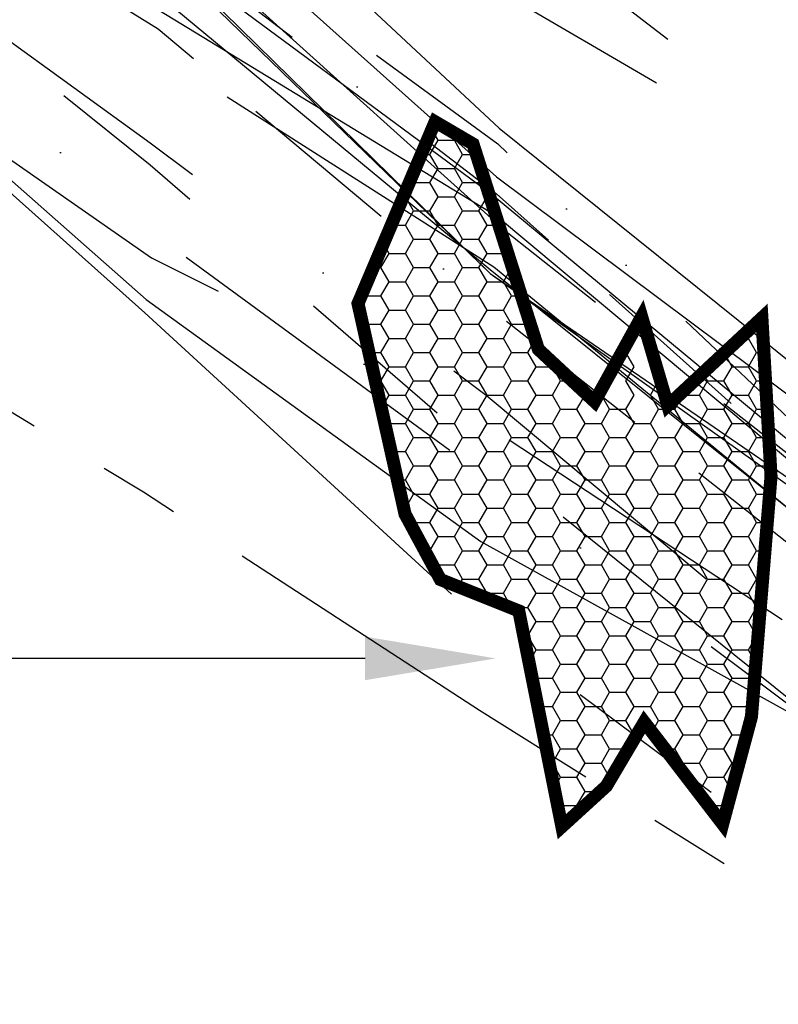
# Model space of a CAD drawing. Extents: x 897 to 14869, y 106 to 10334.
# Tile 5 of 9: x 10086 to 10667, y 5542 to 6295. Entities that reach past the tile are written whole.
import ezdxf

# ---------------------------------------------------------------- set-up
doc = ezdxf.new("R2010")
doc.units = 0
doc.header["$LTSCALE"] = 500
doc.header["$MEASUREMENT"] = 0
for name, pattern in [('BORDER', [1.75, 0.5, -0.25, 0.5, -0.25, 0, -0.25]), ('BORDER2', [0.875, 0.25, -0.125, 0.25, -0.125, 0, -0.125]), ('CENTER', [2, 1.25, -0.25, 0.25, -0.25]), ('DASHDOT', [1, 0.5, -0.25, 0, -0.25]), ('DASHED', [0.75, 0.5, -0.25]), ('DIVIDE', [1.25, 0.5, -0.25, 0, -0.25, 0, -0.25]), ('DIVIDE2', [0.625, 0.25, -0.125, 0, -0.125, 0, -0.125]), ('HIDDENX2', [0.75, 0.5, -0.25]), ('PHANTOM', [2.5, 1.25, -0.25, 0.25, -0.25, 0.25, -0.25]), ('PHANTOM2', [1.25, 0.625, -0.125, 0.125, -0.125, 0.125, -0.125])]:
    doc.linetypes.add(name, pattern=pattern)
doc.layers.get('0').update_dxf_attribs({"linetype": 'CONTINUOUS'})
for name, color, linetype in [('1986-7-DEP-MHW', 4, 'DIVIDE'), ('1992-12-CPE-MHW-PRE-C', 1, 'HIDDENX2'), ('1993-08-CPE-MHW-POST-C', 3, 'CONTINUOUS'), ('1993-10-COE-MHW-POST-C', 6, 'CENTER'), ('1994-02-CPE-MHW-12MOS', 5, 'DASHDOT'), ('1994-05-COE-MHW-12MOS', 40, 'PHANTOM'), ('1995-02-CPE-MHW-24MOS', 7, 'BORDER'), ('1997-07-CPE-MHW-54MOS', 4, 'CONTINUOUS'), ('1998-02-DEP-MHW', 1, 'CONTINUOUS'), ('1998-03-CPE-MHW-60MOS', 5, 'CONTINUOUS'), ('1999-02-CPE-MHW-72MOS', 7, 'CONTINUOUS'), ('2000-02-CPE-MHW-84MOS', 7, 'CONTINUOUS'), ('2001-12-CPE-MHW-PRE-C', 1, 'CONTINUOUS'), ('2002-05-CPE-MHW-POST-C', 3, 'PHANTOM2'), ('2003-04-CPE-MHW-12MOS', 5, 'DASHED'), ('2004-09-CPE-2YR-POST-ST', 7, 'CONTINUOUS'), ('2005-07-DEP-MHW', 6, 'PHANTOM'), ('2006-05-CPE-MHW', 8, 'CONTINUOUS'), ('2008-01-CPE-MHW', 14, 'BORDER2'), ('2008-12-CPE-MHW', 4, 'CONTINUOUS'), ('2009-10-CPE-MHW', 30, 'DIVIDE2'), ('REEF-ROCK', 7, 'CONTINUOUS')]:
    doc.layers.add(name, color=color, linetype=linetype)

# ---------------------------------------------------------------- blocks, each defined once
blk = doc.blocks.new('*X6')
at = {"color": 0, "linetype": 'Continuous'}
for p, q in [((10406.25, 6202.91), (10401.51, 6211.12)), ((10418.75, 6202.91), (10421.1, 6206.98)), ((10400, 6192.08), (10406.25, 6202.91)), ((10406.25, 6202.91), (10418.75, 6202.91)), ((10425, 6192.08), (10418.75, 6202.91)), ((10393.42, 6192.08), (10400, 6192.08)), ((10406.25, 6181.26), (10400, 6192.08)), ((10418.75, 6181.26), (10425, 6192.08)), ((10425, 6192.08), (10435.52, 6192.08)), ((10400, 6170.43), (10406.25, 6181.26)), ((10406.25, 6181.26), (10418.75, 6181.26)), ((10425, 6170.43), (10418.75, 6181.26)), ((10437.5, 6170.43), (10440.67, 6175.92)), ((10381.25, 6159.61), (10387.5, 6170.43)), ((10387.5, 6170.43), (10385.62, 6173.69)), ((10387.5, 6170.43), (10400, 6170.43)), ((10406.25, 6159.61), (10400, 6170.43)), ((10418.75, 6159.61), (10425, 6170.43)), ((10425, 6170.43), (10437.5, 6170.43)), ((10443.75, 6159.61), (10437.5, 6170.43)), ((10379.64, 6159.61), (10381.25, 6159.61)), ((10387.5, 6148.78), (10381.25, 6159.61)), ((10400, 6148.78), (10406.25, 6159.61)), ((10406.25, 6159.61), (10418.75, 6159.61)), ((10425, 6148.78), (10418.75, 6159.61)), ((10437.5, 6148.78), (10443.75, 6159.61)), ((10443.75, 6159.61), (10445.86, 6159.61)), ((10381.25, 6137.96), (10387.5, 6148.78)), ((10387.5, 6148.78), (10400, 6148.78)), ((10406.25, 6137.96), (10400, 6148.78)), ((10418.75, 6137.96), (10425, 6148.78)), ((10425, 6148.78), (10437.5, 6148.78)), ((10443.75, 6137.96), (10437.5, 6148.78)), ((10370.45, 6137.96), (10381.25, 6137.96)), ((10387.5, 6127.13), (10381.25, 6137.96)), ((10400, 6127.13), (10406.25, 6137.96)), ((10406.25, 6137.96), (10418.75, 6137.96)), ((10425, 6127.13), (10418.75, 6137.96)), ((10437.5, 6127.13), (10443.75, 6137.96)), ((10443.75, 6137.96), (10452.76, 6137.96)), ((10368.75, 6116.3), (10364.43, 6123.78)), ((10381.25, 6116.3), (10387.5, 6127.13)), ((10387.5, 6127.13), (10400, 6127.13)), ((10406.25, 6116.3), (10400, 6127.13)), ((10418.75, 6116.3), (10425, 6127.13)), ((10425, 6127.13), (10437.5, 6127.13)), ((10443.75, 6116.3), (10437.5, 6127.13)), ((10362.5, 6105.48), (10368.75, 6116.3)), ((10368.75, 6116.3), (10381.25, 6116.3)), ((10387.5, 6105.48), (10381.25, 6116.3)), ((10400, 6105.48), (10406.25, 6116.3)), ((10406.25, 6116.3), (10418.75, 6116.3)), ((10425, 6105.48), (10418.75, 6116.3)), ((10437.5, 6105.48), (10443.75, 6116.3)), ((10443.75, 6116.3), (10456.25, 6116.3)), ((10456.25, 6116.3), (10458.44, 6120.11)), ((10462.5, 6105.48), (10456.25, 6116.3)), ((10356.66, 6105.48), (10362.5, 6105.48)), ((10368.75, 6094.65), (10362.5, 6105.48)), ((10381.25, 6094.65), (10387.5, 6105.48)), ((10387.5, 6105.48), (10400, 6105.48)), ((10406.25, 6094.65), (10400, 6105.48)), ((10418.75, 6094.65), (10425, 6105.48)), ((10425, 6105.48), (10437.5, 6105.48)), ((10443.75, 6094.65), (10437.5, 6105.48)), ((10456.25, 6094.65), (10462.5, 6105.48)), ((10462.5, 6105.48), (10463.1, 6105.48)), ((10362.5, 6083.83), (10368.75, 6094.65)), ((10368.75, 6094.65), (10381.25, 6094.65)), ((10387.5, 6083.83), (10381.25, 6094.65)), ((10400, 6083.83), (10406.25, 6094.65)), ((10406.25, 6094.65), (10418.75, 6094.65)), ((10425, 6083.83), (10418.75, 6094.65)), ((10437.5, 6083.83), (10443.75, 6094.65)), ((10443.75, 6094.65), (10456.25, 6094.65)), ((10462.5, 6083.83), (10456.25, 6094.65)), ((10345.46, 6075.96), (10350, 6083.83)), ((10350, 6083.83), (10348.54, 6086.35)), ((10350, 6083.83), (10362.5, 6083.83)), ((10368.75, 6073), (10362.5, 6083.83)), ((10381.25, 6073), (10387.5, 6083.83)), ((10387.5, 6083.83), (10400, 6083.83)), ((10406.25, 6073), (10400, 6083.83)), ((10418.75, 6073), (10425, 6083.83)), ((10425, 6083.83), (10437.5, 6083.83)), ((10443.75, 6073), (10437.5, 6083.83)), ((10456.25, 6073), (10462.5, 6083.83)), ((10462.5, 6083.83), (10470, 6083.83)), ((10362.5, 6062.18), (10368.75, 6073)), ((10368.75, 6073), (10381.25, 6073)), ((10387.5, 6062.18), (10381.25, 6073)), ((10400, 6062.18), (10406.25, 6073)), ((10406.25, 6073), (10418.75, 6073)), ((10425, 6062.18), (10418.75, 6073)), ((10437.5, 6062.18), (10443.75, 6073)), ((10443.75, 6073), (10456.25, 6073)), ((10462.5, 6062.18), (10456.25, 6073)), ((10350, 6062.18), (10347.61, 6066.31)), ((10348.95, 6060.35), (10350, 6062.18)), ((10350, 6062.18), (10362.5, 6062.18)), ((10368.75, 6051.35), (10362.5, 6062.18)), ((10381.25, 6051.35), (10387.5, 6062.18)), ((10387.5, 6062.18), (10400, 6062.18)), ((10406.25, 6051.35), (10400, 6062.18)), ((10418.75, 6051.35), (10425, 6062.18)), ((10425, 6062.18), (10437.5, 6062.18)), ((10443.75, 6051.35), (10437.5, 6062.18)), ((10456.25, 6051.35), (10462.5, 6062.18)), ((10462.5, 6062.18), (10475, 6062.18)), ((10475, 6062.18), (10476.22, 6064.29)), ((10479.22, 6054.87), (10475, 6062.18)), ((10643.75, 6051.35), (10650, 6062.18)), ((10650, 6062.18), (10649.59, 6062.89)), ((10650, 6062.18), (10654.28, 6062.18)), ((10556.25, 6051.35), (10554.48, 6054.42)), ((10362.5, 6040.53), (10368.75, 6051.35)), ((10368.75, 6051.35), (10381.25, 6051.35)), ((10387.5, 6040.53), (10381.25, 6051.35)), ((10400, 6040.53), (10406.25, 6051.35)), ((10406.25, 6051.35), (10418.75, 6051.35)), ((10425, 6040.53), (10418.75, 6051.35)), ((10437.5, 6040.53), (10443.75, 6051.35)), ((10443.75, 6051.35), (10456.25, 6051.35)), ((10462.5, 6040.53), (10456.25, 6051.35)), ((10475, 6040.53), (10480.66, 6050.34)), ((10550, 6040.53), (10556.25, 6051.35)), ((10637.18, 6051.35), (10643.75, 6051.35)), ((10650, 6040.53), (10643.75, 6051.35)), ((10353.38, 6040.53), (10362.5, 6040.53)), ((10368.75, 6029.7), (10362.5, 6040.53)), ((10381.25, 6029.7), (10387.5, 6040.53)), ((10387.5, 6040.53), (10400, 6040.53)), ((10406.25, 6029.7), (10400, 6040.53)), ((10418.75, 6029.7), (10425, 6040.53)), ((10425, 6040.53), (10437.5, 6040.53)), ((10443.75, 6029.7), (10437.5, 6040.53)), ((10456.25, 6029.7), (10462.5, 6040.53)), ((10462.5, 6040.53), (10475, 6040.53)), ((10481.25, 6029.7), (10475, 6040.53)), ((10556.25, 6029.7), (10550, 6040.53)), ((10631.25, 6029.7), (10625.19, 6040.19)), ((10643.75, 6029.7), (10650, 6040.53)), ((10650, 6040.53), (10655.53, 6040.53)), ((10493.75, 6029.7), (10494.99, 6031.85)), ((10568.75, 6029.7), (10571.74, 6034.88)), ((10362.5, 6018.88), (10368.75, 6029.7)), ((10368.75, 6029.7), (10381.25, 6029.7)), ((10387.5, 6018.88), (10381.25, 6029.7)), ((10400, 6018.88), (10406.25, 6029.7)), ((10406.25, 6029.7), (10418.75, 6029.7)), ((10425, 6018.88), (10418.75, 6029.7)), ((10437.5, 6018.88), (10443.75, 6029.7)), ((10443.75, 6029.7), (10456.25, 6029.7)), ((10462.5, 6018.88), (10456.25, 6029.7)), ((10475, 6018.88), (10481.25, 6029.7)), ((10481.25, 6029.7), (10493.75, 6029.7)), ((10500, 6018.88), (10493.75, 6029.7)), ((10550, 6018.88), (10556.25, 6029.7)), ((10575, 6018.88), (10568.75, 6029.7)), ((10612.5, 6018.88), (10608.93, 6025.06)), ((10625, 6018.88), (10631.25, 6029.7)), ((10631.25, 6029.7), (10643.75, 6029.7)), ((10650, 6018.88), (10643.75, 6029.7)), ((10358.22, 6018.88), (10362.5, 6018.88)), ((10368.75, 6008.05), (10362.5, 6018.88)), ((10381.25, 6008.05), (10387.5, 6018.88)), ((10387.5, 6018.88), (10400, 6018.88)), ((10406.25, 6008.05), (10400, 6018.88)), ((10418.75, 6008.05), (10425, 6018.88)), ((10425, 6018.88), (10437.5, 6018.88)), ((10443.75, 6008.05), (10437.5, 6018.88)), ((10456.25, 6008.05), (10462.5, 6018.88)), ((10462.5, 6018.88), (10475, 6018.88)), ((10481.25, 6008.05), (10475, 6018.88)), ((10493.75, 6008.05), (10500, 6018.88)), ((10500, 6018.88), (10508.93, 6018.88)), ((10531.25, 6008.05), (10537.5, 6018.88)), ((10537.5, 6018.88), (10536.12, 6021.27)), ((10556.25, 6008.05), (10550, 6018.88)), ((10568.75, 6008.05), (10575, 6018.88)), ((10606.25, 6008.05), (10612.5, 6018.88)), ((10612.5, 6018.88), (10625, 6018.88)), ((10631.25, 6008.05), (10625, 6018.88)), ((10643.75, 6008.05), (10650, 6018.88)), ((10650, 6018.88), (10656.78, 6018.88)), ((10518.75, 6008.05), (10516.64, 6011.71)), ((10593.75, 6008.05), (10592.67, 6009.93)), ((10362.9, 5997.93), (10368.75, 6008.05)), ((10368.75, 6008.05), (10381.25, 6008.05)), ((10387.5, 5997.23), (10381.25, 6008.05)), ((10400, 5997.23), (10406.25, 6008.05)), ((10406.25, 6008.05), (10418.75, 6008.05)), ((10425, 5997.23), (10418.75, 6008.05)), ((10437.5, 5997.23), (10443.75, 6008.05)), ((10443.75, 6008.05), (10456.25, 6008.05)), ((10462.5, 5997.23), (10456.25, 6008.05)), ((10475, 5997.23), (10481.25, 6008.05)), ((10481.25, 6008.05), (10493.75, 6008.05)), ((10500, 5997.23), (10493.75, 6008.05)), ((10512.5, 5997.23), (10518.75, 6008.05)), ((10518.75, 6008.05), (10520.57, 6008.05)), ((10537.5, 5997.23), (10531.25, 6008.05)), ((10550, 5997.23), (10556.25, 6008.05)), ((10575, 5997.23), (10568.75, 6008.05)), ((10587.5, 5997.23), (10593.75, 6008.05)), ((10593.75, 6008.05), (10606.25, 6008.05)), ((10612.5, 5997.23), (10606.25, 6008.05)), ((10625, 5997.23), (10631.25, 6008.05)), ((10631.25, 6008.05), (10643.75, 6008.05)), ((10650, 5997.23), (10643.75, 6008.05)), ((10368.75, 5986.4), (10363.42, 5995.64)), ((10381.25, 5986.4), (10387.5, 5997.23)), ((10387.5, 5997.23), (10400, 5997.23)), ((10406.25, 5986.4), (10400, 5997.23)), ((10418.75, 5986.4), (10425, 5997.23)), ((10425, 5997.23), (10437.5, 5997.23)), ((10443.75, 5986.4), (10437.5, 5997.23)), ((10456.25, 5986.4), (10462.5, 5997.23)), ((10462.5, 5997.23), (10475, 5997.23)), ((10481.25, 5986.4), (10475, 5997.23)), ((10493.75, 5986.4), (10500, 5997.23)), ((10500, 5997.23), (10512.5, 5997.23)), ((10518.75, 5986.4), (10512.5, 5997.23)), ((10531.25, 5986.4), (10537.5, 5997.23)), ((10537.5, 5997.23), (10550, 5997.23)), ((10556.25, 5986.4), (10550, 5997.23)), ((10568.75, 5986.4), (10575, 5997.23)), ((10575, 5997.23), (10587.5, 5997.23)), ((10593.75, 5986.4), (10587.5, 5997.23)), ((10606.25, 5986.4), (10612.5, 5997.23)), ((10612.5, 5997.23), (10625, 5997.23)), ((10631.25, 5986.4), (10625, 5997.23)), ((10643.75, 5986.4), (10650, 5997.23)), ((10650, 5997.23), (10658.04, 5997.23)), ((10366.39, 5982.32), (10368.75, 5986.4)), ((10368.75, 5986.4), (10381.25, 5986.4)), ((10387.5, 5975.58), (10381.25, 5986.4)), ((10400, 5975.58), (10406.25, 5986.4)), ((10406.25, 5986.4), (10418.75, 5986.4)), ((10425, 5975.58), (10418.75, 5986.4)), ((10437.5, 5975.58), (10443.75, 5986.4)), ((10443.75, 5986.4), (10456.25, 5986.4)), ((10462.5, 5975.58), (10456.25, 5986.4)), ((10475, 5975.58), (10481.25, 5986.4)), ((10481.25, 5986.4), (10493.75, 5986.4)), ((10500, 5975.58), (10493.75, 5986.4)), ((10512.5, 5975.58), (10518.75, 5986.4)), ((10518.75, 5986.4), (10531.25, 5986.4)), ((10537.5, 5975.58), (10531.25, 5986.4)), ((10550, 5975.58), (10556.25, 5986.4)), ((10556.25, 5986.4), (10568.75, 5986.4)), ((10575, 5975.58), (10568.75, 5986.4)), ((10587.5, 5975.58), (10593.75, 5986.4)), ((10593.75, 5986.4), (10606.25, 5986.4)), ((10612.5, 5975.58), (10606.25, 5986.4)), ((10625, 5975.58), (10631.25, 5986.4)), ((10631.25, 5986.4), (10643.75, 5986.4)), ((10650, 5975.58), (10643.75, 5986.4)), ((10381.25, 5964.75), (10387.5, 5975.58)), ((10387.5, 5975.58), (10400, 5975.58)), ((10406.25, 5964.75), (10400, 5975.58)), ((10418.75, 5964.75), (10425, 5975.58)), ((10425, 5975.58), (10437.5, 5975.58)), ((10443.75, 5964.75), (10437.5, 5975.58)), ((10456.25, 5964.75), (10462.5, 5975.58)), ((10462.5, 5975.58), (10475, 5975.58)), ((10481.25, 5964.75), (10475, 5975.58)), ((10493.75, 5964.75), (10500, 5975.58)), ((10500, 5975.58), (10512.5, 5975.58)), ((10518.75, 5964.75), (10512.5, 5975.58)), ((10531.25, 5964.75), (10537.5, 5975.58)), ((10537.5, 5975.58), (10550, 5975.58)), ((10556.25, 5964.75), (10550, 5975.58)), ((10568.75, 5964.75), (10575, 5975.58)), ((10575, 5975.58), (10587.5, 5975.58)), ((10593.75, 5964.75), (10587.5, 5975.58)), ((10606.25, 5964.75), (10612.5, 5975.58)), ((10612.5, 5975.58), (10625, 5975.58)), ((10631.25, 5964.75), (10625, 5975.58)), ((10643.75, 5964.75), (10650, 5975.58)), ((10650, 5975.58), (10659.29, 5975.58)), ((10370.32, 5964.75), (10381.25, 5964.75)), ((10387.5, 5953.92), (10381.25, 5964.75)), ((10400, 5953.92), (10406.25, 5964.75)), ((10406.25, 5964.75), (10418.75, 5964.75)), ((10425, 5953.92), (10418.75, 5964.75)), ((10437.5, 5953.92), (10443.75, 5964.75)), ((10443.75, 5964.75), (10456.25, 5964.75)), ((10462.5, 5953.92), (10456.25, 5964.75)), ((10475, 5953.92), (10481.25, 5964.75)), ((10481.25, 5964.75), (10493.75, 5964.75)), ((10500, 5953.92), (10493.75, 5964.75)), ((10512.5, 5953.92), (10518.75, 5964.75)), ((10518.75, 5964.75), (10531.25, 5964.75)), ((10537.5, 5953.92), (10531.25, 5964.75)), ((10550, 5953.92), (10556.25, 5964.75)), ((10556.25, 5964.75), (10568.75, 5964.75)), ((10575, 5953.92), (10568.75, 5964.75)), ((10587.5, 5953.92), (10593.75, 5964.75)), ((10593.75, 5964.75), (10606.25, 5964.75)), ((10612.5, 5953.92), (10606.25, 5964.75)), ((10625, 5953.92), (10631.25, 5964.75)), ((10631.25, 5964.75), (10643.75, 5964.75)), ((10650, 5953.92), (10643.75, 5964.75)), ((10381.25, 5943.1), (10387.5, 5953.92)), ((10387.5, 5953.92), (10400, 5953.92)), ((10406.25, 5943.1), (10400, 5953.92)), ((10418.75, 5943.1), (10425, 5953.92)), ((10425, 5953.92), (10437.5, 5953.92)), ((10443.75, 5943.1), (10437.5, 5953.92)), ((10456.25, 5943.1), (10462.5, 5953.92)), ((10462.5, 5953.92), (10475, 5953.92)), ((10481.25, 5943.1), (10475, 5953.92)), ((10493.75, 5943.1), (10500, 5953.92)), ((10500, 5953.92), (10512.5, 5953.92)), ((10518.75, 5943.1), (10512.5, 5953.92)), ((10531.25, 5943.1), (10537.5, 5953.92)), ((10537.5, 5953.92), (10550, 5953.92)), ((10556.25, 5943.1), (10550, 5953.92)), ((10568.75, 5943.1), (10575, 5953.92)), ((10575, 5953.92), (10587.5, 5953.92)), ((10593.75, 5943.1), (10587.5, 5953.92)), ((10606.25, 5943.1), (10612.5, 5953.92)), ((10612.5, 5953.92), (10625, 5953.92)), ((10631.25, 5943.1), (10625, 5953.92)), ((10643.75, 5943.1), (10650, 5953.92)), ((10650, 5953.92), (10660.54, 5953.92)), ((10375.16, 5943.1), (10381.25, 5943.1)), ((10387.5, 5932.27), (10381.25, 5943.1)), ((10400, 5932.27), (10406.25, 5943.1)), ((10406.25, 5943.1), (10418.75, 5943.1)), ((10425, 5932.27), (10418.75, 5943.1)), ((10437.5, 5932.27), (10443.75, 5943.1)), ((10443.75, 5943.1), (10456.25, 5943.1)), ((10462.5, 5932.27), (10456.25, 5943.1)), ((10475, 5932.27), (10481.25, 5943.1)), ((10481.25, 5943.1), (10493.75, 5943.1)), ((10500, 5932.27), (10493.75, 5943.1)), ((10512.5, 5932.27), (10518.75, 5943.1)), ((10518.75, 5943.1), (10531.25, 5943.1)), ((10537.5, 5932.27), (10531.25, 5943.1)), ((10550, 5932.27), (10556.25, 5943.1)), ((10556.25, 5943.1), (10568.75, 5943.1)), ((10575, 5932.27), (10568.75, 5943.1)), ((10587.5, 5932.27), (10593.75, 5943.1)), ((10593.75, 5943.1), (10606.25, 5943.1)), ((10612.5, 5932.27), (10606.25, 5943.1)), ((10625, 5932.27), (10631.25, 5943.1)), ((10631.25, 5943.1), (10643.75, 5943.1)), ((10650, 5932.27), (10643.75, 5943.1)), ((10381.25, 5921.45), (10387.5, 5932.27)), ((10387.5, 5932.27), (10400, 5932.27)), ((10406.25, 5921.45), (10400, 5932.27)), ((10418.75, 5921.45), (10425, 5932.27)), ((10425, 5932.27), (10437.5, 5932.27)), ((10443.75, 5921.45), (10437.5, 5932.27)), ((10456.25, 5921.45), (10462.5, 5932.27)), ((10462.5, 5932.27), (10475, 5932.27)), ((10481.25, 5921.45), (10475, 5932.27)), ((10493.75, 5921.45), (10500, 5932.27)), ((10500, 5932.27), (10512.5, 5932.27)), ((10518.75, 5921.45), (10512.5, 5932.27)), ((10531.25, 5921.45), (10537.5, 5932.27)), ((10537.5, 5932.27), (10550, 5932.27)), ((10556.25, 5921.45), (10550, 5932.27)), ((10568.75, 5921.45), (10575, 5932.27)), ((10575, 5932.27), (10587.5, 5932.27)), ((10593.75, 5921.45), (10587.5, 5932.27)), ((10606.25, 5921.45), (10612.5, 5932.27)), ((10612.5, 5932.27), (10625, 5932.27)), ((10631.25, 5921.45), (10625, 5932.27)), ((10643.75, 5921.45), (10650, 5932.27)), ((10650, 5932.27), (10659.88, 5932.27)), ((10380.01, 5921.45), (10381.25, 5921.45)), ((10387.5, 5910.62), (10381.25, 5921.45)), ((10400, 5910.62), (10406.25, 5921.45)), ((10406.25, 5921.45), (10418.75, 5921.45)), ((10425, 5910.62), (10418.75, 5921.45)), ((10437.5, 5910.62), (10443.75, 5921.45)), ((10443.75, 5921.45), (10456.25, 5921.45)), ((10462.5, 5910.62), (10456.25, 5921.45)), ((10475, 5910.62), (10481.25, 5921.45)), ((10481.25, 5921.45), (10493.75, 5921.45)), ((10500, 5910.62), (10493.75, 5921.45)), ((10512.5, 5910.62), (10518.75, 5921.45)), ((10518.75, 5921.45), (10531.25, 5921.45)), ((10537.5, 5910.62), (10531.25, 5921.45)), ((10550, 5910.62), (10556.25, 5921.45)), ((10556.25, 5921.45), (10568.75, 5921.45)), ((10575, 5910.62), (10568.75, 5921.45)), ((10587.5, 5910.62), (10593.75, 5921.45)), ((10593.75, 5921.45), (10606.25, 5921.45)), ((10612.5, 5910.62), (10606.25, 5921.45)), ((10625, 5910.62), (10631.25, 5921.45)), ((10631.25, 5921.45), (10643.75, 5921.45)), ((10650, 5910.62), (10643.75, 5921.45)), ((10385.92, 5907.89), (10387.5, 5910.62)), ((10387.5, 5910.62), (10400, 5910.62)), ((10406.25, 5899.8), (10400, 5910.62)), ((10418.75, 5899.8), (10425, 5910.62)), ((10425, 5910.62), (10437.5, 5910.62)), ((10443.75, 5899.8), (10437.5, 5910.62)), ((10456.25, 5899.8), (10462.5, 5910.62)), ((10462.5, 5910.62), (10475, 5910.62)), ((10481.25, 5899.8), (10475, 5910.62)), ((10493.75, 5899.8), (10500, 5910.62)), ((10500, 5910.62), (10512.5, 5910.62)), ((10518.75, 5899.8), (10512.5, 5910.62)), ((10531.25, 5899.8), (10537.5, 5910.62)), ((10537.5, 5910.62), (10550, 5910.62)), ((10556.25, 5899.8), (10550, 5910.62)), ((10568.75, 5899.8), (10575, 5910.62)), ((10575, 5910.62), (10587.5, 5910.62)), ((10593.75, 5899.8), (10587.5, 5910.62)), ((10606.25, 5899.8), (10612.5, 5910.62)), ((10612.5, 5910.62), (10625, 5910.62)), ((10631.25, 5899.8), (10625, 5910.62)), ((10643.75, 5899.8), (10650, 5910.62)), ((10650, 5910.62), (10658.12, 5910.62)), ((10400, 5888.97), (10406.25, 5899.8)), ((10406.25, 5899.8), (10418.75, 5899.8)), ((10425, 5888.97), (10418.75, 5899.8)), ((10437.5, 5888.97), (10443.75, 5899.8)), ((10443.75, 5899.8), (10456.25, 5899.8)), ((10462.5, 5888.97), (10456.25, 5899.8)), ((10475, 5888.97), (10481.25, 5899.8)), ((10481.25, 5899.8), (10493.75, 5899.8)), ((10500, 5888.97), (10493.75, 5899.8)), ((10512.5, 5888.97), (10518.75, 5899.8)), ((10518.75, 5899.8), (10531.25, 5899.8)), ((10537.5, 5888.97), (10531.25, 5899.8)), ((10550, 5888.97), (10556.25, 5899.8)), ((10556.25, 5899.8), (10568.75, 5899.8)), ((10575, 5888.97), (10568.75, 5899.8)), ((10587.5, 5888.97), (10593.75, 5899.8)), ((10593.75, 5899.8), (10606.25, 5899.8)), ((10612.5, 5888.97), (10606.25, 5899.8)), ((10625, 5888.97), (10631.25, 5899.8)), ((10631.25, 5899.8), (10643.75, 5899.8)), ((10650, 5888.97), (10643.75, 5899.8)), ((10396.13, 5888.97), (10400, 5888.97)), ((10406.25, 5878.15), (10400, 5888.97)), ((10418.75, 5878.15), (10425, 5888.97)), ((10425, 5888.97), (10437.5, 5888.97)), ((10443.75, 5878.15), (10437.5, 5888.97)), ((10456.25, 5878.15), (10462.5, 5888.97)), ((10462.5, 5888.97), (10475, 5888.97)), ((10481.25, 5878.15), (10475, 5888.97)), ((10493.75, 5878.15), (10500, 5888.97)), ((10500, 5888.97), (10512.5, 5888.97)), ((10518.75, 5878.15), (10512.5, 5888.97)), ((10531.25, 5878.15), (10537.5, 5888.97)), ((10537.5, 5888.97), (10550, 5888.97)), ((10556.25, 5878.15), (10550, 5888.97)), ((10568.75, 5878.15), (10575, 5888.97)), ((10575, 5888.97), (10587.5, 5888.97)), ((10593.75, 5878.15), (10587.5, 5888.97)), ((10606.25, 5878.15), (10612.5, 5888.97)), ((10612.5, 5888.97), (10625, 5888.97)), ((10631.25, 5878.15), (10625, 5888.97)), ((10643.75, 5878.15), (10650, 5888.97)), ((10650, 5888.97), (10656.35, 5888.97)), ((10404.04, 5874.33), (10406.25, 5878.15)), ((10406.25, 5878.15), (10418.75, 5878.15)), ((10425, 5867.32), (10418.75, 5878.15)), ((10437.5, 5867.32), (10443.75, 5878.15)), ((10443.75, 5878.15), (10456.25, 5878.15)), ((10462.5, 5867.32), (10456.25, 5878.15)), ((10475, 5867.32), (10481.25, 5878.15)), ((10481.25, 5878.15), (10493.75, 5878.15)), ((10500, 5867.32), (10493.75, 5878.15)), ((10512.5, 5867.32), (10518.75, 5878.15)), ((10518.75, 5878.15), (10531.25, 5878.15)), ((10537.5, 5867.32), (10531.25, 5878.15)), ((10550, 5867.32), (10556.25, 5878.15)), ((10556.25, 5878.15), (10568.75, 5878.15)), ((10575, 5867.32), (10568.75, 5878.15)), ((10587.5, 5867.32), (10593.75, 5878.15)), ((10593.75, 5878.15), (10606.25, 5878.15)), ((10612.5, 5867.32), (10606.25, 5878.15)), ((10625, 5867.32), (10631.25, 5878.15)), ((10631.25, 5878.15), (10643.75, 5878.15)), ((10650, 5867.32), (10643.75, 5878.15)), ((10421.66, 5861.54), (10425, 5867.32)), ((10425, 5867.32), (10437.5, 5867.32)), ((10443.75, 5856.5), (10437.5, 5867.32)), ((10456.25, 5856.5), (10462.5, 5867.32)), ((10462.5, 5867.32), (10475, 5867.32)), ((10481.25, 5856.5), (10475, 5867.32)), ((10493.75, 5856.5), (10500, 5867.32)), ((10500, 5867.32), (10512.5, 5867.32)), ((10518.75, 5856.5), (10512.5, 5867.32)), ((10531.25, 5856.5), (10537.5, 5867.32)), ((10537.5, 5867.32), (10550, 5867.32)), ((10556.25, 5856.5), (10550, 5867.32)), ((10568.75, 5856.5), (10575, 5867.32)), ((10575, 5867.32), (10587.5, 5867.32)), ((10593.75, 5856.5), (10587.5, 5867.32)), ((10606.25, 5856.5), (10612.5, 5867.32)), ((10612.5, 5867.32), (10625, 5867.32)), ((10631.25, 5856.5), (10625, 5867.32)), ((10643.75, 5856.5), (10650, 5867.32)), ((10650, 5867.32), (10654.59, 5867.32)), ((10441.97, 5853.41), (10443.75, 5856.5)), ((10443.75, 5856.5), (10456.25, 5856.5)), ((10462.5, 5845.67), (10456.25, 5856.5)), ((10475, 5845.67), (10481.25, 5856.5)), ((10481.25, 5856.5), (10493.75, 5856.5)), ((10500, 5845.67), (10493.75, 5856.5)), ((10512.5, 5845.67), (10518.75, 5856.5)), ((10518.75, 5856.5), (10531.25, 5856.5)), ((10537.5, 5845.67), (10531.25, 5856.5)), ((10550, 5845.67), (10556.25, 5856.5)), ((10556.25, 5856.5), (10568.75, 5856.5)), ((10575, 5845.67), (10568.75, 5856.5)), ((10587.5, 5845.67), (10593.75, 5856.5)), ((10593.75, 5856.5), (10606.25, 5856.5)), ((10612.5, 5845.67), (10606.25, 5856.5)), ((10625, 5845.67), (10631.25, 5856.5)), ((10631.25, 5856.5), (10643.75, 5856.5)), ((10650, 5845.67), (10643.75, 5856.5)), ((10462.28, 5845.29), (10462.5, 5845.67)), ((10462.5, 5845.67), (10475, 5845.67)), ((10481.25, 5834.85), (10475, 5845.67)), ((10493.75, 5834.85), (10500, 5845.67)), ((10500, 5845.67), (10512.5, 5845.67)), ((10518.75, 5834.85), (10512.5, 5845.67)), ((10531.25, 5834.85), (10537.5, 5845.67)), ((10537.5, 5845.67), (10550, 5845.67)), ((10556.25, 5834.85), (10550, 5845.67)), ((10568.75, 5834.85), (10575, 5845.67)), ((10575, 5845.67), (10587.5, 5845.67)), ((10593.75, 5834.85), (10587.5, 5845.67)), ((10606.25, 5834.85), (10612.5, 5845.67)), ((10612.5, 5845.67), (10625, 5845.67)), ((10631.25, 5834.85), (10625, 5845.67)), ((10643.75, 5834.85), (10650, 5845.67)), ((10650, 5845.67), (10652.82, 5845.67)), ((10475, 5824.02), (10481.25, 5834.85)), ((10481.25, 5834.85), (10493.75, 5834.85)), ((10500, 5824.02), (10493.75, 5834.85)), ((10512.5, 5824.02), (10518.75, 5834.85)), ((10518.75, 5834.85), (10531.25, 5834.85)), ((10537.5, 5824.02), (10531.25, 5834.85)), ((10550, 5824.02), (10556.25, 5834.85)), ((10556.25, 5834.85), (10568.75, 5834.85)), ((10575, 5824.02), (10568.75, 5834.85)), ((10587.5, 5824.02), (10593.75, 5834.85)), ((10593.75, 5834.85), (10606.25, 5834.85)), ((10612.5, 5824.02), (10606.25, 5834.85)), ((10625, 5824.02), (10631.25, 5834.85)), ((10631.25, 5834.85), (10643.75, 5834.85)), ((10650, 5824.02), (10643.75, 5834.85)), ((10471.8, 5824.02), (10475, 5824.02)), ((10481.25, 5813.2), (10475, 5824.02)), ((10493.75, 5813.2), (10500, 5824.02)), ((10500, 5824.02), (10512.5, 5824.02)), ((10518.75, 5813.2), (10512.5, 5824.02)), ((10531.25, 5813.2), (10537.5, 5824.02)), ((10537.5, 5824.02), (10550, 5824.02)), ((10556.25, 5813.2), (10550, 5824.02)), ((10568.75, 5813.2), (10575, 5824.02)), ((10575, 5824.02), (10587.5, 5824.02)), ((10593.75, 5813.2), (10587.5, 5824.02)), ((10606.25, 5813.2), (10612.5, 5824.02)), ((10612.5, 5824.02), (10625, 5824.02)), ((10631.25, 5813.2), (10625, 5824.02)), ((10643.75, 5813.2), (10650, 5824.02)), ((10650, 5824.02), (10651.06, 5824.02)), ((10475.84, 5803.82), (10481.25, 5813.2)), ((10481.25, 5813.2), (10493.75, 5813.2)), ((10500, 5802.37), (10493.75, 5813.2)), ((10512.5, 5802.37), (10518.75, 5813.2)), ((10518.75, 5813.2), (10531.25, 5813.2)), ((10537.5, 5802.37), (10531.25, 5813.2)), ((10550, 5802.37), (10556.25, 5813.2)), ((10556.25, 5813.2), (10568.75, 5813.2)), ((10575, 5802.37), (10568.75, 5813.2)), ((10587.5, 5802.37), (10593.75, 5813.2)), ((10593.75, 5813.2), (10606.25, 5813.2)), ((10612.5, 5802.37), (10606.25, 5813.2)), ((10625, 5802.37), (10631.25, 5813.2)), ((10631.25, 5813.2), (10643.75, 5813.2)), ((10649.38, 5803.45), (10643.75, 5813.2)), ((10481.25, 5791.54), (10476.72, 5799.39)), ((10493.75, 5791.54), (10500, 5802.37)), ((10500, 5802.37), (10512.5, 5802.37)), ((10518.75, 5791.54), (10512.5, 5802.37)), ((10531.25, 5791.54), (10537.5, 5802.37)), ((10537.5, 5802.37), (10550, 5802.37)), ((10556.25, 5791.54), (10550, 5802.37)), ((10568.75, 5791.54), (10575, 5802.37)), ((10575, 5802.37), (10587.5, 5802.37)), ((10593.75, 5791.54), (10587.5, 5802.37)), ((10606.25, 5791.54), (10612.5, 5802.37)), ((10612.5, 5802.37), (10625, 5802.37)), ((10631.25, 5791.54), (10625, 5802.37)), ((10643.75, 5791.54), (10649.17, 5800.94)), ((10479.05, 5787.74), (10481.25, 5791.54)), ((10481.25, 5791.54), (10493.75, 5791.54)), ((10500, 5780.72), (10493.75, 5791.54)), ((10512.5, 5780.72), (10518.75, 5791.54)), ((10518.75, 5791.54), (10531.25, 5791.54)), ((10537.5, 5780.72), (10531.25, 5791.54)), ((10550, 5780.72), (10556.25, 5791.54)), ((10556.25, 5791.54), (10568.75, 5791.54)), ((10575, 5780.72), (10568.75, 5791.54)), ((10587.5, 5780.72), (10593.75, 5791.54)), ((10593.75, 5791.54), (10606.25, 5791.54)), ((10612.5, 5780.72), (10606.25, 5791.54)), ((10625, 5780.72), (10631.25, 5791.54)), ((10631.25, 5791.54), (10643.75, 5791.54)), ((10647.83, 5784.47), (10643.75, 5791.54)), ((10493.75, 5769.89), (10500, 5780.72)), ((10500, 5780.72), (10512.5, 5780.72)), ((10518.75, 5769.89), (10512.5, 5780.72)), ((10531.25, 5769.89), (10537.5, 5780.72)), ((10537.5, 5780.72), (10550, 5780.72)), ((10556.25, 5769.89), (10550, 5780.72)), ((10568.75, 5769.89), (10575, 5780.72)), ((10575, 5780.72), (10587.5, 5780.72)), ((10593.75, 5769.89), (10587.5, 5780.72)), ((10606.25, 5769.89), (10612.5, 5780.72)), ((10612.5, 5780.72), (10625, 5780.72)), ((10631.25, 5769.89), (10625, 5780.72)), ((10643.75, 5769.89), (10647.12, 5775.73)), ((10482.62, 5769.89), (10493.75, 5769.89)), ((10500, 5759.07), (10493.75, 5769.89)), ((10512.5, 5759.07), (10518.75, 5769.89)), ((10518.75, 5769.89), (10531.25, 5769.89)), ((10537.5, 5759.07), (10531.25, 5769.89)), ((10550, 5759.07), (10556.25, 5769.89)), ((10556.25, 5769.89), (10568.75, 5769.89)), ((10575, 5759.07), (10568.75, 5769.89)), ((10587.5, 5759.07), (10593.75, 5769.89)), ((10593.75, 5769.89), (10606.25, 5769.89)), ((10612.5, 5759.07), (10606.25, 5769.89)), ((10625, 5759.07), (10631.25, 5769.89)), ((10631.25, 5769.89), (10643.75, 5769.89)), ((10646.29, 5765.5), (10643.75, 5769.89)), ((10493.75, 5748.24), (10500, 5759.07)), ((10500, 5759.07), (10512.5, 5759.07)), ((10518.75, 5748.24), (10512.5, 5759.07)), ((10531.25, 5748.24), (10537.5, 5759.07)), ((10537.5, 5759.07), (10550, 5759.07)), ((10556.25, 5748.24), (10550, 5759.07)), ((10569.93, 5750.29), (10575, 5759.07)), ((10575, 5759.07), (10587.5, 5759.07)), ((10593.75, 5748.24), (10587.5, 5759.07)), ((10606.25, 5748.24), (10612.5, 5759.07)), ((10612.5, 5759.07), (10625, 5759.07)), ((10631.25, 5748.24), (10625, 5759.07)), ((10486.95, 5748.24), (10493.75, 5748.24)), ((10500, 5737.42), (10493.75, 5748.24)), ((10512.5, 5737.42), (10518.75, 5748.24)), ((10518.75, 5748.24), (10531.25, 5748.24)), ((10537.5, 5737.42), (10531.25, 5748.24)), ((10550, 5737.42), (10556.25, 5748.24)), ((10556.25, 5748.24), (10558.23, 5748.24)), ((10587.5, 5737.42), (10593.75, 5748.24)), ((10593.75, 5748.24), (10606.25, 5748.24)), ((10612.5, 5737.42), (10606.25, 5748.24)), ((10625, 5737.42), (10631.25, 5748.24)), ((10631.25, 5748.24), (10642.31, 5748.24)), ((10493.75, 5726.59), (10500, 5737.42)), ((10500, 5737.42), (10512.5, 5737.42)), ((10518.75, 5726.59), (10512.5, 5737.42)), ((10531.25, 5726.59), (10537.5, 5737.42)), ((10537.5, 5737.42), (10550, 5737.42)), ((10550.9, 5735.86), (10550, 5737.42)), ((10579.83, 5737.42), (10587.5, 5737.42)), ((10593.75, 5726.59), (10587.5, 5737.42)), ((10606.25, 5726.59), (10612.5, 5737.42)), ((10612.5, 5737.42), (10625, 5737.42)), ((10631.25, 5726.59), (10625, 5737.42)), ((10491.28, 5726.59), (10493.75, 5726.59)), ((10500, 5715.77), (10493.75, 5726.59)), ((10512.5, 5715.77), (10518.75, 5726.59)), ((10518.75, 5726.59), (10531.25, 5726.59)), ((10537.5, 5715.77), (10531.25, 5726.59)), ((10591.35, 5722.44), (10593.75, 5726.59)), ((10593.75, 5726.59), (10606.25, 5726.59)), ((10612.5, 5715.77), (10606.25, 5726.59)), ((10625, 5715.77), (10631.25, 5726.59)), ((10631.25, 5726.59), (10636.5, 5726.59)), ((10495.13, 5707.34), (10500, 5715.77)), ((10500, 5715.77), (10512.5, 5715.77)), ((10518.75, 5704.94), (10512.5, 5715.77)), ((10532.03, 5706.29), (10537.5, 5715.77)), ((10537.5, 5715.77), (10539.01, 5715.77)), ((10606.25, 5704.94), (10612.5, 5715.77)), ((10612.5, 5715.77), (10625, 5715.77)), ((10630.87, 5705.6), (10625, 5715.77)), ((10500, 5694.12), (10496.6, 5700.01)), ((10512.5, 5694.12), (10518.75, 5704.94)), ((10518.75, 5704.94), (10530.55, 5704.94)), ((10604.81, 5704.94), (10606.25, 5704.94)), ((10610.57, 5697.46), (10606.25, 5704.94)), ((10625, 5694.12), (10630.21, 5703.14)), ((10498.35, 5691.26), (10500, 5694.12)), ((10500, 5694.12), (10512.5, 5694.12)), ((10514.63, 5690.43), (10512.5, 5694.12)), ((10613.14, 5694.12), (10625, 5694.12)), ((10626.9, 5690.82), (10625, 5694.12))]:
    blk.add_line(p, q, dxfattribs=at)

msp = doc.modelspace()

# ---------------------------------------------------------------- linework, layer by layer
at = {"layer": '1986-7-DEP-MHW', "color": 4, "linetype": 'DIVIDE', "flags": 128}
msp.add_lwpolyline([(3102, 2698), (3331, 2445), (3676, 2557), (3954, 3171), (4213, 3756), (4496, 4360), (4767, 4956), (5040, 5575), (5344, 6228), (5604, 6702), (5877, 7072), (6190, 7453), (6472, 7729), (6734, 7882), (6999, 8075), (7282, 8097), (7545, 8015), (7869, 8110), (8154, 8080), (8409, 7899), (8693, 7802), (8965, 7606), (9300, 7383), (9521, 7077), (9803, 6778), (10197, 6540), (10455, 6378), (10772, 6134), (11007, 5606), (11283, 5346), (11546, 4961), (11840, 4657), (12097, 4411), (12383, 4185), (12626, 3887), (12891, 3728), (13145, 3564), (13374, 3413)], dxfattribs=at)
at = {"layer": '1992-12-CPE-MHW-PRE-C', "color": 1, "linetype": 'HIDDENX2', "flags": 128}
msp.add_lwpolyline([(3949, 3405), (4211, 3788), (4498, 4312), (4769, 4932), (5041, 5566), (5345, 6213), (5605, 6695), (5875, 7114), (6194, 7493), (6472, 7777), (6733, 7900), (7000, 8045), (7281, 8073), (7545, 8000), (7869, 8123), (8154, 8161), (8410, 7917), (8694, 7825), (8965, 7608), (9301, 7402), (9521, 7077), (9803, 6778), (10197, 6536), (10453, 6317), (10772, 6131), (11007, 5604), (11283, 5358), (11545, 4942), (11841, 4745), (12100, 4570), (12385, 4299), (12630, 4068), (12892, 3797), (13146, 3603), (13373, 3393)], dxfattribs=at)
at = {"layer": '1993-08-CPE-MHW-POST-C', "color": 3, "linetype": 'Continuous', "flags": 128}
msp.add_lwpolyline([(5884, 6843), (6166, 7150), (6474, 7482), (6735, 7717), (7001, 7844), (7277, 7855), (7541, 7790), (7865, 7877), (8155, 7938), (8407, 7782), (8689, 7567), (8962, 7474), (9290, 7124), (9511, 6808), (9791, 6427), (10183, 6081), (10439, 5896), (10764, 5716), (10994, 5381)], dxfattribs=at)
at = {"layer": '1993-10-COE-MHW-POST-C', "color": 6, "linetype": 'CENTER', "flags": 128}
msp.add_lwpolyline([(4497, 4331), (4770, 4916), (5043, 5522), (5355, 6085), (5613, 6455), (5886, 6807), (6163, 7106), (6475, 7437), (6735, 7676), (7002, 7783), (7277, 7834), (7541, 7764), (7864, 7836), (8156, 7901), (8406, 7742), (8689, 7539), (8961, 7418), (9294, 7108), (9510, 6801), (9791, 6419), (10182, 6071), (10437, 5837), (10762, 5595), (10994, 5381), (11267, 5008), (11534, 4695), (11839, 4587), (12099, 4524), (12384, 4251), (12630, 4042), (12892, 3764), (13148, 3692), (13371, 3345)], dxfattribs=at)
at = {"layer": '1994-02-CPE-MHW-12MOS', "color": 5, "linetype": 'DASHDOT', "flags": 128}
msp.add_lwpolyline([(3950, 3371), (4211, 3796), (4498, 4301), (4770, 4914), (5042, 5541), (5349, 6160), (5609, 6557), (5882, 6902), (6167, 7159), (6474, 7497), (6735, 7694), (7001, 7831), (7278, 7875), (7542, 7810), (7865, 7912), (8155, 7976), (8408, 7819), (8690, 7636), (8962, 7475), (9291, 7152), (9512, 6846), (9793, 6478), (10184, 6135), (10441, 5947), (10764, 5704), (10997, 5428), (11268, 5017), (11532, 4663), (11838, 4576), (12100, 4551), (12385, 4315), (12631, 4090), (12892, 3802), (13148, 3721), (13375, 3449)], dxfattribs=at)
at = {"layer": '1994-05-COE-MHW-12MOS', "color": 40, "linetype": 'PHANTOM', "flags": 128}
msp.add_lwpolyline([(4498, 4320), (4771, 4901), (5043, 5524), (5353, 6120), (5609, 6583), (5881, 6956), (6174, 7242), (6474, 7493), (6735, 7690), (7001, 7839), (7278, 7877), (7542, 7807), (7866, 7926), (8155, 7958), (8407, 7795), (8690, 7623), (8962, 7475), (9296, 7150), (9513, 6868), (9794, 6499), (10186, 6184), (10441, 5964), (10764, 5704), (10998, 5449), (11268, 5022), (11533, 4677), (11838, 4555), (12100, 4549), (12385, 4295), (12631, 4088), (12892, 3769), (13147, 3630), (13377, 3493)], dxfattribs=at)
at = {"layer": '1995-02-CPE-MHW-24MOS', "color": 7, "linetype": 'BORDER', "flags": 128}
msp.add_lwpolyline([(3948, 3447), (4208, 3842), (4496, 4354), (4768, 4949), (5041, 5559), (5352, 6133), (5608, 6584), (5882, 6929), (6174, 7247), (6474, 7523), (6735, 7712), (7001, 7841), (7278, 7887), (7542, 7830), (7865, 7911), (8155, 7936), (8408, 7811), (8690, 7637), (8962, 7446), (9291, 7163), (9513, 6865), (9793, 6485), (10186, 6201), (10443, 6008), (10765, 5739), (10999, 5462), (11269, 5049), (11536, 4747), (11838, 4569), (12098, 4469), (12385, 4339), (12632, 4127), (12894, 3861), (13149, 3756), (13373, 3401)], dxfattribs=at)
at = {"layer": '1997-07-CPE-MHW-54MOS', "color": 4, "linetype": 'Continuous', "flags": 128}
msp.add_lwpolyline([(5879, 6988), (6184, 7367), (6474, 7568), (6734, 7779), (7001, 7898), (7278, 7919), (7541, 7751), (7864, 7824), (8156, 7913), (8407, 7777), (8691, 7665), (8962, 7469), (9293, 7217), (9517, 6963), (9797, 6615), (10190, 6316), (10446, 6104), (10767, 5847), (11004, 5556), (11273, 5145)], dxfattribs=at)
at = {"layer": '1998-02-DEP-MHW', "color": 1, "linetype": 'Continuous', "flags": 128}
msp.add_lwpolyline([(5879, 7000), (6183, 7357), (6473, 7600), (6734, 7808), (7001, 7900), (7279, 7953), (7543, 7861), (7865, 7871), (8155, 7943), (8407, 7782), (8691, 7662), (8962, 7477), (9295, 7252), (9518, 6997), (9798, 6620), (10191, 6348), (10446, 6101), (10767, 5873), (11004, 5551), (11274, 5157)], dxfattribs=at)
at = {"layer": '1998-03-CPE-MHW-60MOS', "color": 5, "linetype": 'Continuous', "flags": 128}
msp.add_lwpolyline([(5879, 7001), (6182, 7353), (6474, 7593), (6734, 7824), (7000, 7923), (7279, 7942), (7542, 7847), (7865, 7865), (8155, 7927), (8407, 7771), (8691, 7664), (8963, 7499), (9295, 7258), (9518, 6996), (9798, 6636), (10191, 6351), (10446, 6101), (10767, 5881), (11005, 5569), (11274, 5157)], dxfattribs=at)
at = {"layer": '1999-02-CPE-MHW-72MOS', "color": 8, "linetype": 'CENTER', "flags": 128}
msp.add_lwpolyline([(3344, 2850), (3649, 3079), (3952, 3531), (4215, 3827), (4503, 4350), (4777, 4912), (5047, 5566), (5357, 6151), (5614, 6616), (5887, 6975), (6192, 7378), (6481, 7610), (6742, 7789), (7009, 7894), (7287, 7907), (7549, 7767), (7872, 7799), (8164, 7924), (8416, 7797), (8700, 7661), (8972, 7470), (9303, 7225), (9527, 6958), (9808, 6616), (10202, 6364), (10457, 6134), (10778, 5881), (11016, 5570), (11284, 5136), (11550, 4796), (11850, 4579), (12110, 4464), (12396, 4273), (12642, 4053), (12905, 3833), (13157, 3528), (13388, 3444)], dxfattribs=at)
at = {"layer": '2000-02-CPE-MHW-84MOS', "color": 7, "linetype": 'Continuous', "flags": 128}
msp.add_lwpolyline([(5880, 7016), (6187, 7394), (6475, 7600), (6737, 7735), (7003, 7869), (7280, 7896), (7543, 7789), (7866, 7841), (8158, 7937), (8410, 7799), (8694, 7670), (8965, 7475), (9297, 7232), (9520, 6976), (9801, 6631), (10196, 6403), (10451, 6175), (10772, 5935), (11009, 5587), (11278, 5158)], dxfattribs=at)
at = {"layer": '2001-12-CPE-MHW-PRE-C', "color": 1, "linetype": 'Continuous', "flags": 128}
msp.add_lwpolyline([(5881, 6994), (6188, 7407), (6475, 7615), (6736, 7782), (7003, 7876), (7280, 7898), (7544, 7812), (7866, 7840), (8158, 7923), (8410, 7814), (8694, 7680), (8966, 7507), (9299, 7280), (9523, 7040), (9803, 6679), (10198, 6450), (10453, 6212), (10772, 5956), (11010, 5600), (11279, 5182)], dxfattribs=at)
at = {"layer": '2002-05-CPE-MHW-POST-C', "color": 3, "linetype": 'PHANTOM2', "flags": 128}
msp.add_lwpolyline([(3109, 3065), (3340, 2930), (3651, 2971), (3955, 3175), (4227, 3484), (4506, 4108), (4777, 4855), (5044, 5526), (5365, 5980), (5618, 6340), (5891, 6704), (6168, 7159), (6478, 7266), (6739, 7480), (7005, 7608), (7276, 7692), (7539, 7557), (7861, 7524), (8160, 7709), (8406, 7580), (8689, 7422), (8958, 7108), (9286, 6973), (9508, 6664), (9786, 6172), (10181, 5934), (10438, 5767), (10765, 5562), (10993, 5302), (11273, 5065), (11541, 4768), (11842, 4556), (12103, 4519), (12388, 4260), (12635, 4072), (12896, 3766), (13151, 3631), (13380, 3456)], dxfattribs=at)
at = {"layer": '2003-04-CPE-MHW-12MOS', "color": 5, "linetype": 'DASHDOT', "flags": 128}
msp.add_lwpolyline([(3340, 2920), (3656, 2893), (3955, 3164), (4217, 3684), (4502, 4225), (4777, 4845), (5045, 5507), (5358, 6073), (5614, 6464), (5886, 6855), (6173, 7222), (6477, 7369), (6738, 7551), (7004, 7694), (7278, 7762), (7541, 7647), (7864, 7705), (8159, 7766), (8407, 7668), (8691, 7535), (8963, 7356), (9292, 7105), (9512, 6783), (9793, 6387), (10187, 6113), (10445, 5984), (10769, 5771), (11003, 5480), (11275, 5105), (11541, 4771), (11843, 4616), (12103, 4524), (12389, 4297), (12636, 4105), (12897, 3824), (13153, 3706), (13381, 3484)], dxfattribs=at)
at = {"layer": '2004-09-CPE-2YR-POST-ST', "color": 4, "linetype": 'BORDER2', "flags": 128}
msp.add_lwpolyline([(3339, 2880), (3661, 2809), (3954, 3197), (4212, 3798), (4499, 4314), (4775, 4870), (5047, 5473), (5355, 6113), (5611, 6557), (5883, 6939), (6172, 7208), (6476, 7485), (6738, 7582), (7004, 7675), (7277, 7726), (7541, 7657), (7864, 7733), (8159, 7755), (8407, 7639), (8692, 7592), (8962, 7319), (9293, 7134), (9516, 6858), (9798, 6534), (10192, 6288), (10448, 6073), (10770, 5819), (11006, 5530), (11277, 5141), (11544, 4833), (11843, 4616), (12104, 4548), (12389, 4315), (12636, 4126), (12899, 3887), (13154, 3773), (13382, 3505)], dxfattribs=at)
at = {"layer": '2005-07-DEP-MHW', "flags": 128}
msp.add_lwpolyline([(2555, 3039), (2845, 3188), (3110, 3137), (3339, 2928), (3650, 2749), (3954, 3210), (4212, 3797), (4497, 4370), (4776, 4860), (5045, 5495), (5365, 5986), (5610, 6579), (5881, 6987), (6176, 7249), (6476, 7484), (6738, 7611), (7004, 7714), (7278, 7760), (7541, 7662), (7864, 7724), (8159, 7781), (8408, 7674), (8692, 7577), (8963, 7354), (9294, 7152), (9516, 6864), (9799, 6554), (10192, 6270), (10449, 6106), (10770, 5843), (11005, 5504), (11276, 5130), (11540, 4756), (11843, 4613), (12102, 4479), (12391, 4290), (12636, 4106), (12899, 3888), (13152, 3700), (13379, 3422)], dxfattribs=at)
at = {"layer": '2006-05-CPE-MHW', "flags": 128}
msp.add_lwpolyline([(5885, 6870), (6214, 7188), (6477, 7398), (6739, 7560), (7004, 7742), (7278, 7781), (7541, 7665), (7865, 7751), (8159, 7788), (8408, 7669), (8691, 7549), (8963, 7348), (9293, 7129), (9516, 6879), (9798, 6520), (10193, 6302), (10451, 6145), (10771, 5878), (11007, 5542)], dxfattribs=at)
at = {"layer": '2008-01-CPE-MHW', "flags": 128}
msp.add_lwpolyline([(2555, 3206), (2844, 3268), (3107, 2984), (3330, 2471), (3660, 2512), (3678, 2545), (3958, 3017), (4216, 3712), (4500, 4281), (4781, 4797), (5050, 5409), (5362, 6025), (5613, 6500), (5884, 6896), (6213, 7231), (6477, 7414), (6739, 7560), (7004, 7670), (7277, 7718), (7541, 7668), (7864, 7724), (8159, 7750), (8407, 7649), (8691, 7539), (8962, 7336), (9293, 7137), (9517, 6899), (9798, 6544), (10195, 6358), (10451, 6162), (10771, 5876), (11009, 5580), (11277, 5151), (11541, 4774), (11843, 4638), (12104, 4541), (12391, 4295), (12637, 4151), (12899, 3919), (13153, 3742), (13378, 3390)], dxfattribs=at)
at = {"layer": '2008-12-CPE-MHW', "flags": 128}
msp.add_lwpolyline([(5881, 6908), (6210, 7246), (6474, 7429), (6736, 7574), (7001, 7681), (7274, 7747), (7539, 7695), (7862, 7758), (8156, 7771), (8404, 7663), (8688, 7527), (8960, 7365), (9291, 7150), (9515, 6909), (9796, 6559), (10191, 6351), (10448, 6161), (10768, 5896), (11004, 5545), (11273, 5117)], dxfattribs=at)
at = {"layer": '2009-10-CPE-MHW', "flags": 128}
msp.add_lwpolyline([(3698, 2310), (3960, 2945), (4218, 3662), (4501, 4262), (4778, 4830), (5051, 5377), (5361, 6035), (5612, 6512), (5884, 6914), (6172, 7204), (6213, 7214), (6477, 7423), (6739, 7555), (7004, 7665), (7277, 7707), (7541, 7674), (7864, 7700), (8159, 7741), (8407, 7638), (8691, 7532), (8963, 7356), (9293, 7143), (9518, 6930), (9801, 6615), (10196, 6387), (10452, 6200), (10771, 5899), (11008, 5568), (11278, 5174), (11543, 4808), (11843, 4628), (12103, 4530), (12391, 4304), (12636, 4127), (12899, 3913), (13153, 3729), (13378, 3412)], dxfattribs=at)
at = {"layer": 'REEF-ROCK', "color": 1, "linetype": 'Continuous', "const_width": 10}
msp.add_lwpolyline([(10345, 6078), (10404, 6217), (10433, 6200), (10483, 6043), (10526, 6003), (10562, 6068), (10582, 6000), (10654, 6067), (10661, 5946), (10646, 5762), (10624, 5680), (10564, 5758), (10535, 5709), (10501, 5678), (10468, 5843), (10408, 5867), (10381, 5917), (10345, 6078)], dxfattribs=at)
at = {"layer": 'REEF-ROCK', "color": 7, "linetype": 'Continuous'}
msp.add_polyline3d([(10350.44, 5806.64, 0), (9929.36, 5806.64, 0)], dxfattribs=at)
at = {"layer": 'REEF-ROCK', "color": 7, "linetype": 'Continuous', "extrusion": (0, 0, -1)}
msp.add_solid([(-10350.44, 5823.31), (-10450.44, 5806.64), (-10350.44, 5789.97)], dxfattribs=at)

# ---------------------------------------------------------------- block references
at = {"layer": 'REEF-ROCK', "color": 7, "linetype": 'Continuous'}
msp.add_blockref('*X6', (0, 0), dxfattribs=at)

doc.saveas('drawing.dxf')
